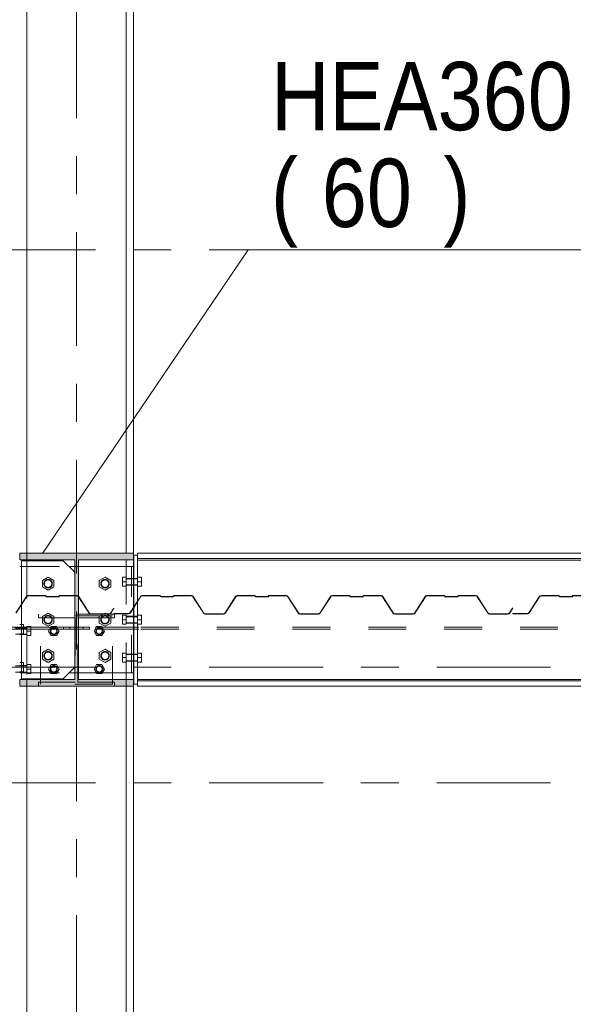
# Model space of a CAD drawing. Header units: millimetres. Extents: x -923 to -82, y -1402 to -808.
# Tile 28 of 109: x -664 to -649, y -1266 to -1240. Entities that reach past the tile are written whole.
import ezdxf

# ---------------------------------------------------------------- set-up
doc = ezdxf.new("R2010")
doc.units = ezdxf.units.MM
for name, pattern in [('XKITLINE00', [0]), ('XKITLINE01', [4, 1, -1, 1, -1]), ('XKITLINE02', [4, 2, -2]), ('XKITLINE03', [6, 3, -1, 1, -1])]:
    doc.linetypes.add(name, pattern=pattern)
for name, color, linetype, lineweight in [('Bout', 3, 'Continuous', 0), ('Onderdeel', 2, 'Continuous', 0), ('Onderdeel label', 2, 'Continuous', 0), ('Stramien', 4, 'Continuous', 0)]:
    doc.layers.add(name, color=color, linetype=linetype, lineweight=lineweight)
doc.styles.add('ARIAL', font='arial.ttf')

msp = doc.modelspace()

# ---------------------------------------------------------------- hatches: boundary and pattern name
at = {"layer": 'Onderdeel'}
msp.add_hatch(color=256, dxfattribs=at).paths.add_polyline_path([(-662.364, -1254.381), (-663.814, -1254.381), (-663.814, -1254.206), (-660.814, -1254.206), (-660.814, -1254.381), (-662.264, -1254.381), (-662.264, -1257.531), (-660.814, -1257.531), (-660.814, -1257.706), (-663.814, -1257.706), (-663.814, -1257.531), (-662.364, -1257.531)], flags=17)

# ---------------------------------------------------------------- linework, layer by layer
at = {"layer": 'Bout', "linetype": 'XKITLINE02', "lineweight": 0}
for p, q in [((-663.214, -1254.92), (-663.064, -1254.833)), ((-663.064, -1254.833), (-662.914, -1254.92)), ((-661.104, -1254.836), (-661.104, -1255.076)), ((-661.104, -1254.836), (-661.004, -1254.836)), ((-661.004, -1254.836), (-661.004, -1255.076)), ((-660.704, -1254.836), (-660.704, -1255.076)), ((-663.214, -1255.093), (-663.214, -1254.92)), ((-663.064, -1255.18), (-663.214, -1255.093)), ((-662.914, -1255.093), (-663.064, -1255.18)), ((-662.914, -1254.92), (-662.914, -1255.093)), ((-661.104, -1254.956), (-661.004, -1254.956)), ((-661.004, -1255.076), (-661.104, -1255.076)), ((-661.004, -1254.866), (-660.814, -1254.866)), ((-661.004, -1254.876), (-660.814, -1254.876)), ((-661.004, -1255.036), (-660.814, -1255.036)), ((-661.004, -1255.046), (-660.814, -1255.046)), ((-660.814, -1254.871), (-660.814, -1254.866)), ((-660.814, -1254.866), (-660.814, -1255.046)), ((-660.804, -1254.866), (-660.704, -1254.866)), ((-660.804, -1254.866), (-660.804, -1255.046)), ((-660.804, -1254.876), (-660.704, -1254.876)), ((-660.804, -1255.036), (-660.704, -1255.036)), ((-660.804, -1255.046), (-660.704, -1255.046)), ((-663.214, -1255.87), (-663.064, -1255.783)), ((-663.214, -1256.043), (-663.214, -1255.87)), ((-663.064, -1255.783), (-662.914, -1255.87)), ((-662.914, -1255.87), (-662.914, -1256.043)), ((-661.104, -1255.836), (-661.104, -1256.076)), ((-661.104, -1255.836), (-661.004, -1255.836)), ((-661.004, -1255.836), (-661.004, -1256.076)), ((-661.004, -1255.866), (-660.814, -1255.866)), ((-661.004, -1255.876), (-660.814, -1255.876)), ((-660.814, -1255.871), (-660.814, -1255.866)), ((-660.814, -1255.866), (-660.814, -1256.046)), ((-660.804, -1255.866), (-660.704, -1255.866)), ((-660.804, -1255.866), (-660.804, -1256.046)), ((-660.804, -1255.876), (-660.704, -1255.876)), ((-660.704, -1255.836), (-660.704, -1256.076)), ((-663.524, -1256.136), (-663.624, -1256.136)), ((-663.624, -1256.136), (-663.624, -1256.376)), ((-663.524, -1256.136), (-663.524, -1256.376)), ((-663.064, -1256.13), (-663.214, -1256.043)), ((-662.914, -1256.043), (-663.064, -1256.13)), ((-662.984, -1256.136), (-663.053, -1256.256)), ((-662.845, -1256.136), (-662.984, -1256.136)), ((-662.776, -1256.256), (-662.845, -1256.136)), ((-661.784, -1256.136), (-661.853, -1256.256)), ((-661.645, -1256.136), (-661.784, -1256.136)), ((-661.576, -1256.256), (-661.645, -1256.136)), ((-661.104, -1255.956), (-661.004, -1255.956)), ((-661.004, -1256.076), (-661.104, -1256.076)), ((-661.004, -1256.036), (-660.814, -1256.036)), ((-661.004, -1256.046), (-660.814, -1256.046)), ((-660.804, -1256.036), (-660.704, -1256.036)), ((-660.804, -1256.046), (-660.704, -1256.046)), ((-663.924, -1256.176), (-663.624, -1256.176)), ((-663.924, -1256.336), (-663.624, -1256.336)), ((-663.814, -1256.166), (-663.624, -1256.166)), ((-663.814, -1256.206), (-663.714, -1256.206)), ((-663.814, -1256.346), (-663.624, -1256.346)), ((-663.714, -1256.156), (-663.714, -1256.206)), ((-663.624, -1256.256), (-663.524, -1256.256)), ((-663.624, -1256.376), (-663.524, -1256.376)), ((-663.053, -1256.256), (-662.984, -1256.376)), ((-662.984, -1256.376), (-662.845, -1256.376)), ((-662.845, -1256.376), (-662.776, -1256.256)), ((-661.853, -1256.256), (-661.784, -1256.376)), ((-661.784, -1256.376), (-661.645, -1256.376)), ((-661.645, -1256.376), (-661.576, -1256.256)), ((-663.214, -1256.82), (-663.064, -1256.733)), ((-663.214, -1256.993), (-663.214, -1256.82)), ((-663.064, -1256.733), (-662.914, -1256.82)), ((-662.914, -1256.82), (-662.914, -1256.993)), ((-661.104, -1256.836), (-661.104, -1257.076)), ((-661.104, -1256.836), (-661.004, -1256.836)), ((-661.004, -1256.836), (-661.004, -1257.076)), ((-661.004, -1256.866), (-660.814, -1256.866)), ((-661.004, -1256.876), (-660.814, -1256.876)), ((-660.814, -1256.871), (-660.814, -1256.866)), ((-660.814, -1256.866), (-660.814, -1257.046)), ((-660.804, -1256.866), (-660.704, -1256.866)), ((-660.804, -1256.866), (-660.804, -1257.046)), ((-660.804, -1256.876), (-660.704, -1256.876)), ((-660.704, -1256.836), (-660.704, -1257.076)), ((-663.924, -1257.176), (-663.624, -1257.176)), ((-663.814, -1257.166), (-663.624, -1257.166)), ((-663.524, -1257.136), (-663.624, -1257.136)), ((-663.624, -1257.136), (-663.624, -1257.376)), ((-663.524, -1257.136), (-663.524, -1257.376)), ((-663.064, -1257.08), (-663.214, -1256.993)), ((-662.914, -1256.993), (-663.064, -1257.08)), ((-662.984, -1257.136), (-663.053, -1257.256)), ((-662.845, -1257.136), (-662.984, -1257.136)), ((-662.776, -1257.256), (-662.845, -1257.136)), ((-661.784, -1257.136), (-661.853, -1257.256)), ((-661.645, -1257.136), (-661.784, -1257.136)), ((-661.576, -1257.256), (-661.645, -1257.136)), ((-661.104, -1256.956), (-661.004, -1256.956)), ((-661.004, -1257.076), (-661.104, -1257.076)), ((-661.004, -1257.036), (-660.814, -1257.036)), ((-661.004, -1257.046), (-660.814, -1257.046)), ((-660.804, -1257.036), (-660.704, -1257.036)), ((-660.804, -1257.046), (-660.704, -1257.046)), ((-663.924, -1257.336), (-663.624, -1257.336)), ((-663.814, -1257.346), (-663.624, -1257.346)), ((-663.624, -1257.256), (-663.524, -1257.256)), ((-663.624, -1257.376), (-663.524, -1257.376)), ((-663.053, -1257.256), (-662.984, -1257.376)), ((-662.984, -1257.376), (-662.845, -1257.376)), ((-662.845, -1257.376), (-662.776, -1257.256)), ((-661.853, -1257.256), (-661.795, -1257.356)), ((-661.576, -1257.256), (-661.645, -1257.376))]:
    msp.add_line(p, q, dxfattribs=at)
at = {"layer": 'Bout', "linetype": 'XKITLINE00', "lineweight": 0}
for p, q in [((-661.564, -1254.833), (-661.714, -1254.92)), ((-661.414, -1254.92), (-661.564, -1254.833)), ((-660.704, -1254.836), (-660.604, -1254.836)), ((-660.604, -1254.836), (-660.604, -1255.076)), ((-661.714, -1255.093), (-661.714, -1254.92)), ((-661.564, -1255.18), (-661.714, -1255.093)), ((-661.414, -1255.093), (-661.564, -1255.18)), ((-661.414, -1254.92), (-661.414, -1255.093)), ((-660.814, -1254.876), (-660.804, -1254.876)), ((-660.814, -1255.036), (-660.804, -1255.036)), ((-660.704, -1254.956), (-660.604, -1254.956)), ((-660.604, -1255.076), (-660.704, -1255.076)), ((-661.564, -1255.783), (-661.714, -1255.87)), ((-661.714, -1256.043), (-661.714, -1255.87)), ((-661.414, -1255.87), (-661.564, -1255.783)), ((-661.414, -1255.87), (-661.414, -1256.043)), ((-660.814, -1255.876), (-660.804, -1255.876)), ((-660.704, -1255.836), (-660.604, -1255.836)), ((-660.604, -1255.836), (-660.604, -1256.076)), ((-663.814, -1256.086), (-663.714, -1256.086)), ((-663.714, -1256.086), (-663.714, -1256.156)), ((-661.564, -1256.13), (-661.714, -1256.043)), ((-661.414, -1256.043), (-661.564, -1256.13)), ((-660.814, -1256.036), (-660.804, -1256.036)), ((-660.704, -1255.956), (-660.604, -1255.956)), ((-660.604, -1256.076), (-660.704, -1256.076)), ((-663.814, -1256.326), (-663.714, -1256.326)), ((-663.714, -1256.206), (-663.714, -1256.326)), ((-661.564, -1256.733), (-661.714, -1256.82)), ((-661.714, -1256.82), (-661.714, -1256.993)), ((-661.414, -1256.82), (-661.564, -1256.733)), ((-661.414, -1256.82), (-661.414, -1256.993)), ((-660.814, -1256.876), (-660.804, -1256.876)), ((-660.704, -1256.836), (-660.604, -1256.836)), ((-660.604, -1256.836), (-660.604, -1257.076)), ((-663.814, -1257.086), (-663.714, -1257.086)), ((-663.714, -1257.086), (-663.714, -1257.326)), ((-661.714, -1256.993), (-661.564, -1257.08)), ((-661.414, -1256.993), (-661.564, -1257.08)), ((-660.814, -1257.036), (-660.804, -1257.036)), ((-660.704, -1256.956), (-660.604, -1256.956)), ((-660.604, -1257.076), (-660.704, -1257.076)), ((-663.814, -1257.206), (-663.714, -1257.206)), ((-663.714, -1257.326), (-663.814, -1257.326)), ((-661.795, -1257.356), (-661.784, -1257.376)), ((-661.645, -1257.376), (-661.784, -1257.376)), ((-661.633, -1257.356), (-661.645, -1257.376))]:
    msp.add_line(p, q, dxfattribs=at)
at = {"layer": 'Bout', "linetype": 'XKITLINE02', "lineweight": 0}
for centre, radius, start, end in [((-663.064, -1255.006), 0.11, 0, 180), ((-663.064, -1255.006), 0.11, 0, 180), ((-663.064, -1255.006), 0.11, 162, 342), ((-663.064, -1255.006), 0.11, 162, 342), ((-663.064, -1255.006), 0.11, 180, 0), ((-663.064, -1255.006), 0.11, 180, 0), ((-663.064, -1255.006), 0.11, 342, 162), ((-663.064, -1255.006), 0.11, 342, 162), ((-663.064, -1255.006), 0.1, 90, 270), ((-663.064, -1255.006), 0.1, 120, 300), ((-663.064, -1255.006), 0.1, 300, 120), ((-663.064, -1255.006), 0.1, 270, 90), ((-661.564, -1255.006), 0.11, 0, 180), ((-661.564, -1255.006), 0.11, 0, 180), ((-661.564, -1255.006), 0.11, 162, 342), ((-661.564, -1255.006), 0.11, 162, 342), ((-661.564, -1255.006), 0.11, 180, 0), ((-661.564, -1255.006), 0.11, 180, 0), ((-661.564, -1255.006), 0.11, 342, 162), ((-661.564, -1255.006), 0.11, 342, 162), ((-661.564, -1255.006), 0.1, 90, 270), ((-661.564, -1255.006), 0.1, 120, 300), ((-661.564, -1255.006), 0.1, 300, 120), ((-661.564, -1255.006), 0.1, 270, 90), ((-663.064, -1255.956), 0.11, 0, 180), ((-663.064, -1255.956), 0.11, 0, 180), ((-663.064, -1255.956), 0.11, 342, 162), ((-663.064, -1255.956), 0.11, 342, 162), ((-663.064, -1255.956), 0.1, 90, 270), ((-663.064, -1255.956), 0.1, 120, 300), ((-663.064, -1255.956), 0.1, 300, 120), ((-663.064, -1255.956), 0.1, 270, 90), ((-661.564, -1255.956), 0.11, 0, 180), ((-661.564, -1255.956), 0.11, 0, 180), ((-661.564, -1255.956), 0.11, 342, 162), ((-661.564, -1255.956), 0.11, 342, 162), ((-661.564, -1255.956), 0.1, 90, 270), ((-661.564, -1255.956), 0.1, 120, 300), ((-661.564, -1255.956), 0.1, 300, 120), ((-661.564, -1255.956), 0.1, 270, 90), ((-663.064, -1255.956), 0.11, 162, 342), ((-663.064, -1255.956), 0.11, 162, 342), ((-663.064, -1255.956), 0.11, 180, 0), ((-663.064, -1255.956), 0.11, 180, 0), ((-661.564, -1255.956), 0.11, 162, 342), ((-661.564, -1255.956), 0.11, 162, 342), ((-661.564, -1255.956), 0.11, 180, 0), ((-661.564, -1255.956), 0.11, 180, 0), ((-662.914, -1256.256), 0.09, 90, 270), ((-662.914, -1256.256), 0.09, 90, 270), ((-662.914, -1256.256), 0.09, 108, 288), ((-662.914, -1256.256), 0.09, 108, 288), ((-662.914, -1256.256), 0.08, 0, 180), ((-662.914, -1256.256), 0.08, 150, 330), ((-662.914, -1256.256), 0.08, 180, 0), ((-662.914, -1256.256), 0.08, 330, 150), ((-662.914, -1256.256), 0.09, 288, 108), ((-662.914, -1256.256), 0.09, 288, 108), ((-662.914, -1256.256), 0.09, 270, 90), ((-662.914, -1256.256), 0.09, 270, 90), ((-661.714, -1256.256), 0.09, 90, 270), ((-661.714, -1256.256), 0.09, 90, 270), ((-661.714, -1256.256), 0.09, 108, 288), ((-661.714, -1256.256), 0.09, 108, 288), ((-661.714, -1256.256), 0.08, 0, 180), ((-661.714, -1256.256), 0.08, 150, 330), ((-661.714, -1256.256), 0.08, 180, 0), ((-661.714, -1256.256), 0.08, 330, 150), ((-661.714, -1256.256), 0.09, 288, 108), ((-661.714, -1256.256), 0.09, 288, 108), ((-661.714, -1256.256), 0.09, 270, 90), ((-661.714, -1256.256), 0.09, 270, 90), ((-663.064, -1256.906), 0.11, 0, 180), ((-663.064, -1256.906), 0.11, 0, 180), ((-663.064, -1256.906), 0.11, 162, 342), ((-663.064, -1256.906), 0.11, 162, 342), ((-663.064, -1256.906), 0.11, 180, 0), ((-663.064, -1256.906), 0.11, 180, 0), ((-663.064, -1256.906), 0.11, 342, 162), ((-663.064, -1256.906), 0.11, 342, 162), ((-663.064, -1256.906), 0.1, 90, 270), ((-663.064, -1256.906), 0.1, 120, 300), ((-663.064, -1256.906), 0.1, 300, 120), ((-663.064, -1256.906), 0.1, 270, 90), ((-661.564, -1256.906), 0.11, 0, 180), ((-661.564, -1256.906), 0.11, 0, 180), ((-661.564, -1256.906), 0.11, 162, 342), ((-661.564, -1256.906), 0.11, 162, 342), ((-661.564, -1256.906), 0.11, 180, 0), ((-661.564, -1256.906), 0.11, 180, 0), ((-661.564, -1256.906), 0.11, 342, 162), ((-661.564, -1256.906), 0.11, 342, 162), ((-661.564, -1256.906), 0.1, 90, 270), ((-661.564, -1256.906), 0.1, 120, 300), ((-661.564, -1256.906), 0.1, 300, 120), ((-661.564, -1256.906), 0.1, 270, 90), ((-662.914, -1257.256), 0.09, 90, 270), ((-662.914, -1257.256), 0.09, 90, 270), ((-662.914, -1257.256), 0.09, 108, 288), ((-662.914, -1257.256), 0.09, 108, 288), ((-662.914, -1257.256), 0.08, 0, 180), ((-662.914, -1257.256), 0.08, 330, 150), ((-662.914, -1257.256), 0.09, 288, 108), ((-662.914, -1257.256), 0.09, 288, 108), ((-662.914, -1257.256), 0.09, 270, 90), ((-662.914, -1257.256), 0.09, 270, 90), ((-661.714, -1257.256), 0.09, 90, 270), ((-661.714, -1257.256), 0.09, 90, 270), ((-661.714, -1257.256), 0.09, 108, 288), ((-661.714, -1257.256), 0.09, 108, 288), ((-661.714, -1257.256), 0.08, 0, 180), ((-661.714, -1257.256), 0.08, 330, 150), ((-661.714, -1257.256), 0.09, 288, 108), ((-661.714, -1257.256), 0.09, 288, 108), ((-661.714, -1257.256), 0.09, 270, 90), ((-661.714, -1257.256), 0.09, 270, 90), ((-662.914, -1257.256), 0.08, 150, 330), ((-662.914, -1257.256), 0.08, 180, 0), ((-661.714, -1257.256), 0.08, 150, 330), ((-661.714, -1257.256), 0.08, 180, 0)]:
    msp.add_arc(centre, radius, start, end, dxfattribs=at)
at = {"layer": 'Onderdeel', "linetype": 'XKITLINE00', "lineweight": 0}
for p, q in [((-663.624, -1185.706), (-663.624, -1254.206)), ((-661.004, -1254.206), (-661.004, -1185.706)), ((-660.814, -1185.706), (-660.814, -1254.206)), ((-663.814, -1254.381), (-663.814, -1254.206)), ((-663.814, -1254.206), (-660.814, -1254.206)), ((-660.814, -1254.206), (-660.814, -1254.381)), ((-660.704, -1254.256), (-660.804, -1254.256)), ((-660.804, -1254.256), (-660.804, -1257.656)), ((-660.704, -1254.206), (-660.704, -1254.256)), ((-613.924, -1254.206), (-660.704, -1254.206)), ((-660.704, -1254.256), (-660.704, -1257.656)), ((-662.364, -1254.381), (-663.814, -1254.381)), ((-663.814, -1254.556), (-663.764, -1254.556)), ((-663.764, -1254.401), (-663.764, -1256.086)), ((-663.764, -1254.401), (-662.664, -1254.401)), ((-663.624, -1254.381), (-663.624, -1254.401)), ((-662.664, -1254.401), (-662.364, -1254.701)), ((-662.509, -1254.556), (-662.364, -1254.556)), ((-662.364, -1257.531), (-662.364, -1254.381)), ((-662.264, -1254.381), (-660.814, -1254.381)), ((-662.264, -1254.381), (-662.264, -1257.531)), ((-662.264, -1254.556), (-660.814, -1254.556)), ((-661.004, -1254.381), (-661.004, -1254.556)), ((-660.814, -1254.381), (-660.814, -1254.556)), ((-660.814, -1254.556), (-660.814, -1257.356)), ((-660.704, -1254.341), (-613.924, -1254.341)), ((-660.704, -1254.384), (-613.924, -1254.384)), ((-660.804, -1255.621), (-660.814, -1255.636)), ((-660.804, -1255.635), (-660.814, -1255.65)), ((-674.841, -1256.156), (-662.364, -1256.156)), ((-674.841, -1256.206), (-662.364, -1256.206)), ((-663.764, -1256.326), (-663.764, -1257.086)), ((-662.264, -1256.156), (-661.973, -1256.156)), ((-662.264, -1256.206), (-661.973, -1256.206)), ((-661.973, -1256.206), (-661.973, -1256.156)), ((-660.804, -1256.156), (-660.814, -1256.156)), ((-660.804, -1256.206), (-660.814, -1256.206)), ((-660.704, -1256.156), (-660.676, -1256.156)), ((-660.704, -1256.206), (-660.676, -1256.206)), ((-663.814, -1257.356), (-663.764, -1257.356)), ((-663.764, -1257.326), (-663.764, -1257.511)), ((-662.364, -1257.211), (-662.664, -1257.511)), ((-662.509, -1257.356), (-662.364, -1257.356)), ((-662.264, -1257.356), (-660.814, -1257.356)), ((-661.004, -1257.356), (-661.004, -1257.531)), ((-660.814, -1257.356), (-660.814, -1257.531)), ((-663.814, -1257.531), (-662.364, -1257.531)), ((-663.814, -1257.706), (-663.814, -1257.531)), ((-663.764, -1257.511), (-662.664, -1257.511)), ((-663.624, -1257.511), (-663.624, -1257.531)), ((-662.264, -1257.531), (-660.814, -1257.531)), ((-660.814, -1257.531), (-660.814, -1257.706)), ((-660.804, -1257.656), (-660.704, -1257.656)), ((-660.704, -1257.528), (-613.924, -1257.528)), ((-660.704, -1257.571), (-613.924, -1257.571)), ((-660.704, -1257.656), (-660.704, -1257.706)), ((-660.814, -1257.706), (-663.814, -1257.706)), ((-663.624, -1257.706), (-663.624, -1296.806)), ((-661.004, -1257.706), (-661.004, -1296.806)), ((-660.814, -1257.706), (-660.814, -1296.806)), ((-660.704, -1257.706), (-613.924, -1257.706))]:
    msp.add_line(p, q, dxfattribs=at)
at = {"layer": 'Onderdeel', "linetype": 'XKITLINE01', "lineweight": 0}
for p, q in [((-661.004, -1217.206), (-661.004, -1254.381)), ((-663.624, -1254.206), (-663.624, -1254.381)), ((-660.814, -1254.206), (-660.814, -1254.381)), ((-660.704, -1254.256), (-660.704, -1257.656)), ((-660.864, -1254.556), (-663.764, -1254.556)), ((-663.764, -1257.356), (-663.764, -1254.556)), ((-663.764, -1254.556), (-662.509, -1254.556)), ((-663.624, -1254.401), (-663.624, -1257.511)), ((-662.364, -1254.556), (-662.264, -1254.556)), ((-661.004, -1254.556), (-661.004, -1257.356)), ((-660.864, -1257.356), (-660.864, -1254.556)), ((-660.814, -1254.556), (-660.814, -1257.356)), ((-662.364, -1257.211), (-662.364, -1254.701)), ((-663.636, -1255.345), (-663.912, -1255.775)), ((-663.905, -1255.779), (-663.63, -1255.349)), ((-663.618, -1255.328), (-663.636, -1255.345)), ((-663.63, -1255.349), (-663.614, -1255.334)), ((-663.594, -1255.321), (-663.618, -1255.328)), ((-663.614, -1255.334), (-663.594, -1255.329)), ((-663.131, -1255.321), (-663.594, -1255.321)), ((-663.594, -1255.329), (-663.129, -1255.331)), ((-663.124, -1255.324), (-663.131, -1255.321)), ((-663.129, -1255.331), (-663.124, -1255.344)), ((-663.121, -1255.331), (-663.124, -1255.324)), ((-663.124, -1255.344), (-663.111, -1255.349)), ((-663.119, -1255.338), (-663.121, -1255.331)), ((-663.111, -1255.341), (-663.119, -1255.338)), ((-662.781, -1255.341), (-663.111, -1255.341)), ((-663.111, -1255.349), (-662.781, -1255.349)), ((-662.774, -1255.338), (-662.781, -1255.341)), ((-662.781, -1255.349), (-662.769, -1255.344)), ((-662.771, -1255.331), (-662.774, -1255.338)), ((-662.769, -1255.324), (-662.771, -1255.331)), ((-662.761, -1255.321), (-662.769, -1255.324)), ((-662.769, -1255.344), (-662.761, -1255.329)), ((-662.299, -1255.321), (-662.761, -1255.321)), ((-662.761, -1255.329), (-662.299, -1255.329)), ((-662.275, -1255.328), (-662.299, -1255.321)), ((-662.299, -1255.329), (-662.279, -1255.334)), ((-662.279, -1255.334), (-662.263, -1255.349)), ((-662.257, -1255.345), (-662.275, -1255.328)), ((-662.263, -1255.349), (-661.988, -1255.779)), ((-661.981, -1255.775), (-662.257, -1255.345)), ((-660.63, -1255.349), (-660.804, -1255.621)), ((-660.624, -1255.353), (-660.804, -1255.635)), ((-660.609, -1255.329), (-660.63, -1255.349)), ((-660.624, -1255.353), (-660.605, -1255.335)), ((-660.581, -1255.321), (-660.609, -1255.329)), ((-660.605, -1255.335), (-660.581, -1255.329)), ((-660.114, -1255.321), (-660.581, -1255.321)), ((-660.581, -1255.329), (-660.111, -1255.331)), ((-660.107, -1255.324), (-660.114, -1255.321)), ((-660.111, -1255.331), (-660.106, -1255.344)), ((-660.104, -1255.331), (-660.107, -1255.324)), ((-660.106, -1255.344), (-660.094, -1255.349)), ((-660.101, -1255.338), (-660.104, -1255.331)), ((-660.094, -1255.341), (-660.101, -1255.338)), ((-659.764, -1255.341), (-660.094, -1255.341)), ((-660.094, -1255.349), (-659.764, -1255.349)), ((-659.757, -1255.338), (-659.764, -1255.341)), ((-659.764, -1255.349), (-659.752, -1255.344)), ((-659.754, -1255.331), (-659.757, -1255.338)), ((-659.751, -1255.324), (-659.754, -1255.331)), ((-659.752, -1255.344), (-659.744, -1255.329)), ((-659.744, -1255.321), (-659.751, -1255.324)), ((-659.282, -1255.321), (-659.744, -1255.321)), ((-659.744, -1255.329), (-659.282, -1255.329)), ((-659.257, -1255.328), (-659.282, -1255.321)), ((-659.282, -1255.329), (-659.261, -1255.334)), ((-659.261, -1255.334), (-659.246, -1255.349)), ((-659.239, -1255.345), (-659.257, -1255.328)), ((-659.246, -1255.349), (-658.97, -1255.779)), ((-658.964, -1255.775), (-659.239, -1255.345)), ((-658.119, -1255.345), (-658.394, -1255.775)), ((-658.388, -1255.779), (-658.112, -1255.349)), ((-658.101, -1255.328), (-658.119, -1255.345)), ((-658.112, -1255.349), (-658.097, -1255.334)), ((-658.076, -1255.321), (-658.101, -1255.328)), ((-658.097, -1255.334), (-658.076, -1255.329)), ((-657.614, -1255.321), (-658.076, -1255.321)), ((-658.076, -1255.329), (-657.611, -1255.331)), ((-657.607, -1255.324), (-657.614, -1255.321)), ((-657.611, -1255.331), (-657.606, -1255.344)), ((-657.604, -1255.331), (-657.607, -1255.324)), ((-657.606, -1255.344), (-657.594, -1255.349)), ((-657.601, -1255.338), (-657.604, -1255.331)), ((-657.594, -1255.341), (-657.601, -1255.338)), ((-657.264, -1255.341), (-657.594, -1255.341)), ((-657.594, -1255.349), (-657.264, -1255.349)), ((-657.257, -1255.338), (-657.264, -1255.341)), ((-657.264, -1255.349), (-657.252, -1255.344)), ((-657.254, -1255.331), (-657.257, -1255.338)), ((-657.251, -1255.324), (-657.254, -1255.331)), ((-657.252, -1255.344), (-657.244, -1255.329)), ((-657.244, -1255.321), (-657.251, -1255.324)), ((-656.782, -1255.321), (-657.244, -1255.321)), ((-657.244, -1255.329), (-656.782, -1255.329)), ((-656.757, -1255.328), (-656.782, -1255.321)), ((-656.782, -1255.329), (-656.761, -1255.334)), ((-656.761, -1255.334), (-656.746, -1255.349)), ((-656.739, -1255.345), (-656.757, -1255.328)), ((-656.746, -1255.349), (-656.47, -1255.779)), ((-656.464, -1255.775), (-656.739, -1255.345)), ((-655.619, -1255.345), (-655.894, -1255.775)), ((-655.888, -1255.779), (-655.612, -1255.349)), ((-655.601, -1255.328), (-655.619, -1255.345)), ((-655.612, -1255.349), (-655.597, -1255.334)), ((-655.576, -1255.321), (-655.601, -1255.328)), ((-655.597, -1255.334), (-655.576, -1255.329)), ((-655.114, -1255.321), (-655.576, -1255.321)), ((-655.576, -1255.329), (-655.111, -1255.331)), ((-655.107, -1255.324), (-655.114, -1255.321)), ((-655.111, -1255.331), (-655.106, -1255.344)), ((-655.104, -1255.331), (-655.107, -1255.324)), ((-655.106, -1255.344), (-655.094, -1255.349)), ((-655.101, -1255.338), (-655.104, -1255.331)), ((-655.094, -1255.341), (-655.101, -1255.338)), ((-654.764, -1255.341), (-655.094, -1255.341)), ((-655.094, -1255.349), (-654.764, -1255.349)), ((-654.757, -1255.338), (-654.764, -1255.341)), ((-654.764, -1255.349), (-654.752, -1255.344)), ((-654.754, -1255.331), (-654.757, -1255.338)), ((-654.751, -1255.324), (-654.754, -1255.331)), ((-654.752, -1255.344), (-654.744, -1255.329)), ((-654.744, -1255.321), (-654.751, -1255.324)), ((-654.282, -1255.321), (-654.744, -1255.321)), ((-654.744, -1255.329), (-654.282, -1255.329)), ((-654.257, -1255.328), (-654.282, -1255.321)), ((-654.282, -1255.329), (-654.261, -1255.334)), ((-654.261, -1255.334), (-654.246, -1255.349)), ((-654.239, -1255.345), (-654.257, -1255.328)), ((-654.246, -1255.349), (-653.97, -1255.779)), ((-653.964, -1255.775), (-654.239, -1255.345)), ((-653.119, -1255.345), (-653.394, -1255.775)), ((-653.388, -1255.779), (-653.112, -1255.349)), ((-653.101, -1255.328), (-653.119, -1255.345)), ((-653.112, -1255.349), (-653.097, -1255.334)), ((-653.076, -1255.321), (-653.101, -1255.328)), ((-653.097, -1255.334), (-653.076, -1255.329)), ((-652.614, -1255.321), (-653.076, -1255.321)), ((-653.076, -1255.329), (-652.611, -1255.331)), ((-652.607, -1255.324), (-652.614, -1255.321)), ((-652.611, -1255.331), (-652.606, -1255.344)), ((-652.604, -1255.331), (-652.607, -1255.324)), ((-652.606, -1255.344), (-652.594, -1255.349)), ((-652.601, -1255.338), (-652.604, -1255.331)), ((-652.594, -1255.341), (-652.601, -1255.338)), ((-652.264, -1255.341), (-652.594, -1255.341)), ((-652.594, -1255.349), (-652.264, -1255.349)), ((-652.257, -1255.338), (-652.264, -1255.341)), ((-652.264, -1255.349), (-652.252, -1255.344)), ((-652.254, -1255.331), (-652.257, -1255.338)), ((-652.251, -1255.324), (-652.254, -1255.331)), ((-652.252, -1255.344), (-652.244, -1255.329)), ((-652.244, -1255.321), (-652.251, -1255.324)), ((-651.782, -1255.321), (-652.244, -1255.321)), ((-652.244, -1255.329), (-651.782, -1255.329)), ((-651.757, -1255.328), (-651.782, -1255.321)), ((-651.782, -1255.329), (-651.761, -1255.334)), ((-651.761, -1255.334), (-651.746, -1255.349)), ((-651.739, -1255.345), (-651.757, -1255.328)), ((-651.746, -1255.349), (-651.47, -1255.779)), ((-651.464, -1255.775), (-651.739, -1255.345)), ((-650.113, -1255.349), (-650.381, -1255.768)), ((-650.374, -1255.772), (-650.106, -1255.353)), ((-650.092, -1255.329), (-650.113, -1255.349)), ((-650.106, -1255.353), (-650.088, -1255.335)), ((-650.064, -1255.321), (-650.092, -1255.329)), ((-650.088, -1255.335), (-650.064, -1255.329)), ((-649.597, -1255.321), (-650.064, -1255.321)), ((-650.064, -1255.329), (-649.594, -1255.331)), ((-649.59, -1255.324), (-649.597, -1255.321)), ((-649.594, -1255.331), (-649.589, -1255.344)), ((-649.587, -1255.331), (-649.59, -1255.324)), ((-649.589, -1255.344), (-649.577, -1255.349)), ((-649.584, -1255.338), (-649.587, -1255.331)), ((-649.577, -1255.341), (-649.584, -1255.338)), ((-649.247, -1255.341), (-649.577, -1255.341)), ((-649.577, -1255.349), (-649.247, -1255.349)), ((-649.24, -1255.338), (-649.247, -1255.341)), ((-649.247, -1255.349), (-649.234, -1255.344)), ((-649.237, -1255.331), (-649.24, -1255.338)), ((-649.234, -1255.324), (-649.237, -1255.331)), ((-649.227, -1255.321), (-649.234, -1255.324)), ((-649.234, -1255.344), (-649.227, -1255.329)), ((-648.764, -1255.321), (-649.227, -1255.321)), ((-649.227, -1255.329), (-648.764, -1255.329)), ((-661.314, -1255.806), (-663.314, -1255.806)), ((-663.314, -1255.806), (-663.314, -1255.906)), ((-663.264, -1257.656), (-663.264, -1255.856)), ((-661.364, -1255.856), (-663.264, -1255.856)), ((-661.988, -1255.779), (-661.967, -1255.799)), ((-661.963, -1255.793), (-661.981, -1255.775)), ((-661.967, -1255.799), (-661.939, -1255.806)), ((-661.939, -1255.799), (-661.963, -1255.793)), ((-661.454, -1255.799), (-661.939, -1255.799)), ((-661.939, -1255.806), (-661.454, -1255.806)), ((-661.43, -1255.793), (-661.454, -1255.799)), ((-661.454, -1255.806), (-661.426, -1255.799)), ((-661.412, -1255.775), (-661.43, -1255.793)), ((-661.426, -1255.799), (-661.405, -1255.779)), ((-661.335, -1255.652), (-661.412, -1255.775)), ((-661.405, -1255.779), (-661.329, -1255.656)), ((-661.364, -1257.656), (-661.364, -1255.856)), ((-661.329, -1255.656), (-661.335, -1255.652)), ((-660.941, -1255.791), (-661.329, -1255.791)), ((-661.329, -1255.791), (-661.329, -1255.799)), ((-661.329, -1255.799), (-660.941, -1255.799)), ((-661.314, -1255.906), (-661.314, -1255.806)), ((-660.916, -1255.785), (-660.941, -1255.791)), ((-660.941, -1255.799), (-660.913, -1255.792)), ((-660.898, -1255.768), (-660.916, -1255.785)), ((-660.913, -1255.792), (-660.892, -1255.772)), ((-660.814, -1255.636), (-660.898, -1255.768)), ((-660.814, -1255.65), (-660.892, -1255.772)), ((-658.97, -1255.779), (-658.949, -1255.799)), ((-658.946, -1255.793), (-658.964, -1255.775)), ((-658.949, -1255.799), (-658.921, -1255.806)), ((-658.921, -1255.799), (-658.946, -1255.793)), ((-658.437, -1255.799), (-658.921, -1255.799)), ((-658.921, -1255.806), (-658.437, -1255.806)), ((-658.412, -1255.793), (-658.437, -1255.799)), ((-658.437, -1255.806), (-658.409, -1255.799)), ((-658.394, -1255.775), (-658.412, -1255.793)), ((-658.409, -1255.799), (-658.388, -1255.779)), ((-656.47, -1255.779), (-656.449, -1255.799)), ((-656.446, -1255.793), (-656.464, -1255.775)), ((-656.449, -1255.799), (-656.421, -1255.806)), ((-656.421, -1255.799), (-656.446, -1255.793)), ((-655.937, -1255.799), (-656.421, -1255.799)), ((-656.421, -1255.806), (-655.937, -1255.806)), ((-655.912, -1255.793), (-655.937, -1255.799)), ((-655.937, -1255.806), (-655.909, -1255.799)), ((-655.894, -1255.775), (-655.912, -1255.793)), ((-655.909, -1255.799), (-655.888, -1255.779)), ((-653.97, -1255.779), (-653.949, -1255.799)), ((-653.946, -1255.793), (-653.964, -1255.775)), ((-653.949, -1255.799), (-653.921, -1255.806)), ((-653.921, -1255.799), (-653.946, -1255.793)), ((-653.437, -1255.799), (-653.921, -1255.799)), ((-653.921, -1255.806), (-653.437, -1255.806)), ((-653.412, -1255.793), (-653.437, -1255.799)), ((-653.437, -1255.806), (-653.409, -1255.799)), ((-653.394, -1255.775), (-653.412, -1255.793)), ((-653.409, -1255.799), (-653.388, -1255.779)), ((-651.47, -1255.779), (-651.449, -1255.799)), ((-651.446, -1255.793), (-651.464, -1255.775)), ((-651.449, -1255.799), (-651.421, -1255.806)), ((-651.421, -1255.799), (-651.446, -1255.793)), ((-650.937, -1255.799), (-651.421, -1255.799)), ((-651.421, -1255.806), (-650.937, -1255.806)), ((-650.912, -1255.793), (-650.937, -1255.799)), ((-650.937, -1255.806), (-650.909, -1255.799)), ((-650.894, -1255.775), (-650.912, -1255.793)), ((-650.909, -1255.799), (-650.888, -1255.779)), ((-650.818, -1255.652), (-650.894, -1255.775)), ((-650.888, -1255.779), (-650.812, -1255.656)), ((-650.812, -1255.656), (-650.818, -1255.652)), ((-650.423, -1255.791), (-650.812, -1255.791)), ((-650.812, -1255.791), (-650.812, -1255.799)), ((-650.812, -1255.799), (-650.423, -1255.799)), ((-650.399, -1255.785), (-650.423, -1255.791)), ((-650.423, -1255.799), (-650.395, -1255.792)), ((-650.381, -1255.768), (-650.399, -1255.785)), ((-650.395, -1255.792), (-650.374, -1255.772)), ((-663.764, -1256.086), (-663.764, -1256.326)), ((-663.314, -1255.906), (-662.347, -1255.906)), ((-662.347, -1255.906), (-662.347, -1257.606)), ((-662.282, -1257.606), (-662.282, -1255.906)), ((-662.282, -1255.906), (-661.314, -1255.906)), ((-662.655, -1256.206), (-662.655, -1256.156)), ((-662.491, -1256.206), (-662.491, -1256.156)), ((-660.814, -1256.156), (-662.491, -1256.156)), ((-660.814, -1256.206), (-662.491, -1256.206)), ((-662.364, -1256.156), (-662.264, -1256.156)), ((-662.364, -1256.206), (-662.264, -1256.206)), ((-662.137, -1256.206), (-662.137, -1256.156)), ((-660.804, -1256.156), (-660.704, -1256.156)), ((-660.804, -1256.206), (-660.704, -1256.206)), ((-637.619, -1256.156), (-660.676, -1256.156)), ((-637.619, -1256.206), (-660.676, -1256.206)), ((-663.764, -1257.086), (-663.764, -1257.326)), ((-660.864, -1257.356), (-663.764, -1257.356)), ((-663.764, -1257.356), (-662.509, -1257.356)), ((-662.364, -1257.356), (-662.264, -1257.356)), ((-663.624, -1257.531), (-663.624, -1257.706)), ((-662.347, -1257.606), (-663.314, -1257.606)), ((-663.314, -1257.606), (-663.314, -1257.706)), ((-661.364, -1257.656), (-663.264, -1257.656)), ((-661.314, -1257.606), (-662.282, -1257.606)), ((-661.314, -1257.706), (-661.314, -1257.606)), ((-661.004, -1257.531), (-661.004, -1257.706)), ((-660.814, -1257.531), (-660.814, -1257.706)), ((-663.314, -1257.706), (-661.314, -1257.706))]:
    msp.add_line(p, q, dxfattribs=at)
at = {"layer": 'Onderdeel label', "linetype": 'XKITLINE00', "lineweight": 0}
for p, q in [((-663.211, -1254.212), (-657.787, -1246.207)), ((-657.787, -1246.207), (-641.354, -1246.207))]:
    msp.add_line(p, q, dxfattribs=at)
at = {"layer": 'Stramien', "linetype": 'XKITLINE03', "lineweight": 0}
for p, q in [((-662.315, -1338.741), (-662.315, -1151.206)), ((-880.815, -1246.206), (-445.815, -1246.206)), ((-880.815, -1257.206), (-445.815, -1257.206)), ((-880.815, -1260.256), (-445.815, -1260.256))]:
    msp.add_line(p, q, dxfattribs=at)

# ---------------------------------------------------------------- texts
at = {"layer": 'Onderdeel label', "style": 'ARIAL', "width": 0.85}
for s, p in [('HEA360', (-657.187, -1243.057)), ('(', (-657.187, -1245.607)), (')', (-652.638, -1245.607)), ('60', (-655.848, -1245.607))]:
    msp.add_text(s, height=1.8, dxfattribs=at).set_placement(p)

doc.saveas('drawing.dxf')
